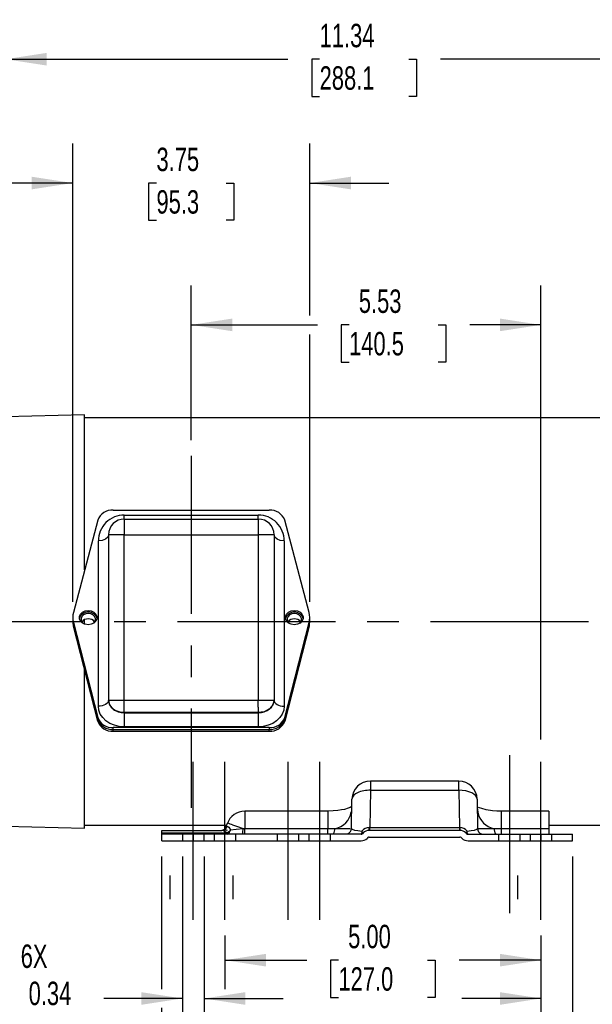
# Model space of a CAD drawing. Header units: inches. Extents: x 0 to 55, y 0 to 42.5.
# Tile 3 of 17: x 9.1 to 18.1, y 8.1 to 23.7. Entities that reach past the tile are written whole.
import ezdxf

# ---------------------------------------------------------------- set-up
doc = ezdxf.new("R2010")
doc.units = ezdxf.units.IN
doc.header["$LTSCALE"] = 5
doc.header["$MEASUREMENT"] = 0
doc.linetypes.add('CENTERX2', pattern=[0.8, 0.5, -0.1, 0.1, -0.1])
doc.linetypes.add('HIDDEN', pattern=[0.075, 0.05, -0.025])
doc.layers.add('CENTER', color=40, linetype='CENTERX2')
doc.layers.add('HIDDEN', color=102, linetype='HIDDEN')
doc.layers.add('DIMENSIONS', color=140, linetype='Continuous', lineweight=25)
doc.styles.add('SLDTEXTSTYLE0', font='TXT', dxfattribs={"width": 0.7})
doc.dimstyles.new('SLDDIMSTYLE1', dxfattribs={"dimtxt": 0.37037, "dimasz": 0.65, "dimexe": 0, "dimexo": 0.0625, "dimgap": 0.092593, "dimtad": 0, "dimtih": 1, "dimtoh": 1, "dimrnd": 1e-09, "dimzin": 4, "dimdsep": 46, "dimtxsty": 'SLDTEXTSTYLE0', "dimsah": 1, "dimcen": 0.09, "dimadec": 0, "dimazin": 1, "dimtfac": 1, "dimtofl": 0, "dimtmove": 0, "dimatfit": 3, "dimfxl": 0, "dimfrac": 2, "dimtolj": 1, "dimtzin": 12, "dimarcsym": 0})
doc.dimstyles.new('SLDDIMSTYLE5', dxfattribs={"dimtxt": 0.37037, "dimasz": 0.65, "dimexe": 0, "dimexo": 0.0625, "dimgap": 0.092593, "dimtad": 0, "dimtih": 1, "dimtoh": 1, "dimrnd": 1e-09, "dimzin": 12, "dimdsep": 46, "dimtxsty": 'SLDTEXTSTYLE0', "dimsah": 1, "dimcen": 0.09, "dimadec": 0, "dimazin": 3, "dimtfac": 1, "dimtofl": 0, "dimtmove": 0, "dimatfit": 3, "dimfxl": 0, "dimfrac": 2, "dimtolj": 1, "dimtzin": 12, "dimarcsym": 0})
doc.dimstyles.new('SLDDIMSTYLE7', dxfattribs={"dimtxt": 0.37037, "dimasz": 0.65, "dimexe": 0, "dimexo": 0.0625, "dimgap": 0.092593, "dimtad": 0, "dimtih": 1, "dimtoh": 1, "dimrnd": 1e-09, "dimdsep": 46, "dimtxsty": 'SLDTEXTSTYLE0', "dimsah": 1, "dimcen": 0.09, "dimadec": 0, "dimazin": 2, "dimtfac": 1, "dimtmove": 0, "dimatfit": 0, "dimfxl": 0, "dimfrac": 2, "dimtolj": 1, "dimtzin": 12, "dimarcsym": 0})
doc.dimstyles.new('SLDDIMSTYLE8', dxfattribs={"dimtxt": 0.37037, "dimasz": 0.65, "dimexe": 0, "dimexo": 0.0625, "dimgap": 0.092593, "dimtad": 0, "dimtih": 1, "dimtoh": 1, "dimrnd": 1e-09, "dimzin": 12, "dimdsep": 46, "dimtxsty": 'SLDTEXTSTYLE0', "dimsah": 1, "dimcen": 0.09, "dimadec": 0, "dimazin": 3, "dimtfac": 1, "dimtmove": 0, "dimatfit": 0, "dimfxl": 0, "dimfrac": 2, "dimtolj": 1, "dimtzin": 12, "dimarcsym": 0})

# ---------------------------------------------------------------- blocks, each defined once
blk = doc.blocks.new('_D_17')
at = {"layer": 'DIMENSIONS'}
for p, q in [((11.632, 10.448), (11.632, 7.579)), ((11.976, 10.448), (11.976, 7.579)), ((11.632, 8.204), (10.392, 8.204)), ((11.976, 8.204), (13.226, 8.204)), ((8.997, 7.909), (8.873, 7.909)), ((8.873, 7.909), (8.873, 7.32)), ((9.79, 7.909), (9.915, 7.909)), ((9.915, 7.909), (9.915, 7.32)), ((8.873, 7.32), (8.997, 7.32)), ((9.915, 7.32), (9.79, 7.32))]:
    blk.add_line(p, q, dxfattribs=at)
for points in [[(11.632, 8.204), (10.982, 8.304), (10.982, 8.104)], [(11.976, 8.204), (12.626, 8.104), (12.626, 8.304)]]:
    blk.add_solid(points, dxfattribs=at)
at = {"layer": 'DIMENSIONS', "char_height": 0.3704, "attachment_point": 1, "style": 'SLDTEXTSTYLE0'}
for s, insert in [('6X', (9.074, 9.058)), ('%%c', (8.478, 8.47)), ('0.34', (9.2, 8.47)), ('8.7', (8.997, 7.798))]:
    blk.add_mtext(s, dxfattribs=dict(at, insert=insert))
blk = doc.blocks.new('_D_18')
at = {"layer": 'DIMENSIONS'}
for p, q in [((20.054, 12.792), (20.054, 7.579)), ((17.304, 9.198), (17.304, 7.579)), ((17.304, 8.204), (16.054, 8.204)), ((18.392, 8.203), (18.267, 8.203)), ((18.267, 8.203), (18.267, 7.614)), ((19.493, 8.203), (19.617, 8.203)), ((19.617, 8.203), (19.617, 7.614)), ((20.054, 8.204), (21.304, 8.204)), ((18.267, 7.614), (18.392, 7.614)), ((19.617, 7.614), (19.493, 7.614))]:
    blk.add_line(p, q, dxfattribs=at)
for points in [[(17.304, 8.204), (16.654, 8.304), (16.654, 8.104)], [(20.054, 8.204), (20.704, 8.104), (20.704, 8.304)]]:
    blk.add_solid(points, dxfattribs=at)
at = {"layer": 'DIMENSIONS', "char_height": 0.3704, "attachment_point": 1, "style": 'SLDTEXTSTYLE0'}
for s, insert in [('2.75', (18.392, 8.763)), ('69.9', (18.392, 8.091))]:
    blk.add_mtext(s, dxfattribs=dict(at, insert=insert))
blk = doc.blocks.new('_D_19')
at = {"layer": 'DIMENSIONS'}
for p, q in [((11.772, 17.039), (11.772, 19.486)), ((17.304, 12.302), (17.304, 19.486)), ((11.772, 18.861), (13.767, 18.861)), ((14.269, 18.86), (14.145, 18.86)), ((14.145, 18.86), (14.145, 18.271)), ((15.678, 18.86), (15.802, 18.86)), ((15.802, 18.86), (15.802, 18.271)), ((17.304, 18.861), (16.18, 18.861)), ((14.145, 18.271), (14.269, 18.271)), ((15.802, 18.271), (15.678, 18.271))]:
    blk.add_line(p, q, dxfattribs=at)
for points in [[(11.772, 18.861), (12.422, 18.761), (12.422, 18.961)], [(17.304, 18.861), (16.654, 18.961), (16.654, 18.761)]]:
    blk.add_solid(points, dxfattribs=at)
at = {"layer": 'DIMENSIONS', "char_height": 0.3704, "attachment_point": 1, "style": 'SLDTEXTSTYLE0'}
for s, insert in [('5.53', (14.423, 19.421)), ('140.5', (14.269, 18.749))]:
    blk.add_mtext(s, dxfattribs=dict(at, insert=insert))
blk = doc.blocks.new('_D_21')
at = {"layer": 'DIMENSIONS'}
for p, q in [((22.302, 13.511), (22.302, 12.068)), ((4.645, 11.768), (4.645, 5.268)), ((22.302, 11.768), (22.302, 5.268)), ((4.645, 5.893), (12.267, 5.893)), ((12.769, 5.893), (12.645, 5.893)), ((12.645, 5.893), (12.645, 5.304)), ((14.178, 5.893), (14.303, 5.893)), ((14.303, 5.893), (14.303, 5.304)), ((22.302, 5.893), (14.68, 5.893)), ((12.645, 5.304), (12.769, 5.304)), ((14.303, 5.304), (14.178, 5.304))]:
    blk.add_line(p, q, dxfattribs=at)
for points in [[(4.645, 5.893), (5.295, 5.793), (5.295, 5.993)], [(22.302, 5.893), (21.652, 5.993), (21.652, 5.793)]]:
    blk.add_solid(points, dxfattribs=at)
at = {"layer": 'DIMENSIONS', "char_height": 0.3704, "attachment_point": 1, "style": 'SLDTEXTSTYLE0'}
for s, insert in [('17.66', (12.769, 6.453)), ('448.5', (12.769, 5.781))]:
    blk.add_mtext(s, dxfattribs=dict(at, insert=insert))
blk = doc.blocks.new('_D_23')
at = {"layer": 'DIMENSIONS'}
for p, q in [((9.897, 14.48), (9.897, 21.73)), ((13.647, 19.011), (13.647, 21.73)), ((9.897, 21.105), (8.647, 21.105)), ((11.222, 21.104), (11.098, 21.104)), ((11.098, 21.104), (11.098, 20.515)), ((12.323, 21.104), (12.447, 21.104)), ((12.447, 21.104), (12.447, 20.515)), ((13.647, 21.105), (14.897, 21.105)), ((11.098, 20.515), (11.222, 20.515)), ((12.447, 20.515), (12.323, 20.515)), ((13.647, 14.48), (13.647, 18.711))]:
    blk.add_line(p, q, dxfattribs=at)
for points in [[(9.897, 21.105), (9.247, 21.205), (9.247, 21.005)], [(13.647, 21.105), (14.297, 21.005), (14.297, 21.205)]]:
    blk.add_solid(points, dxfattribs=at)
at = {"layer": 'DIMENSIONS', "char_height": 0.3704, "attachment_point": 1, "style": 'SLDTEXTSTYLE0'}
for s, insert in [('3.75', (11.222, 21.664)), ('95.3', (11.222, 20.992))]:
    blk.add_mtext(s, dxfattribs=dict(at, insert=insert))
blk = doc.blocks.new('_D_24')
at = {"layer": 'DIMENSIONS'}
for p, q in [((8.835, 21.255), (8.835, 23.689)), ((20.179, 21.416), (20.179, 23.689)), ((8.835, 23.064), (13.301, 23.064)), ((13.803, 23.063), (13.679, 23.063)), ((13.679, 23.063), (13.679, 22.475)), ((15.212, 23.063), (15.336, 23.063)), ((15.336, 23.063), (15.336, 22.475)), ((20.179, 23.064), (15.714, 23.064)), ((13.679, 22.475), (13.803, 22.475)), ((15.336, 22.475), (15.212, 22.475)), ((20.179, 17.583), (20.179, 21.116)), ((8.835, 17.654), (8.835, 20.955))]:
    blk.add_line(p, q, dxfattribs=at)
for points in [[(8.835, 23.064), (9.485, 22.964), (9.485, 23.164)], [(20.179, 23.064), (19.529, 23.164), (19.529, 22.964)]]:
    blk.add_solid(points, dxfattribs=at)
at = {"layer": 'DIMENSIONS', "char_height": 0.3704, "attachment_point": 1, "style": 'SLDTEXTSTYLE0'}
for s, insert in [('11.34', (13.803, 23.624)), ('288.1', (13.803, 22.952))]:
    blk.add_mtext(s, dxfattribs=dict(at, insert=insert))
blk = doc.blocks.new('_D_28')
at = {"layer": 'DIMENSIONS'}
for p, q in [((12.304, 9.198), (12.304, 8.354)), ((17.304, 9.198), (17.304, 8.185)), ((12.304, 8.81), (13.598, 8.81)), ((14.1, 8.81), (13.976, 8.81)), ((13.976, 8.81), (13.976, 8.221)), ((15.509, 8.81), (15.633, 8.81)), ((15.633, 8.81), (15.633, 8.221)), ((17.304, 8.81), (16.011, 8.81)), ((13.976, 8.221), (14.1, 8.221)), ((15.633, 8.221), (15.509, 8.221))]:
    blk.add_line(p, q, dxfattribs=at)
for points in [[(12.304, 8.81), (12.954, 8.71), (12.954, 8.91)], [(17.304, 8.81), (16.654, 8.91), (16.654, 8.71)]]:
    blk.add_solid(points, dxfattribs=at)
at = {"layer": 'DIMENSIONS', "char_height": 0.3704, "attachment_point": 1, "style": 'SLDTEXTSTYLE0'}
for s, insert in [('5.00', (14.254, 9.37)), ('127.0', (14.1, 8.698))]:
    blk.add_mtext(s, dxfattribs=dict(at, insert=insert))
blk = doc.blocks.new('_D_29')
at = {"layer": 'DIMENSIONS'}
for p, q in [((11.304, 10.448), (11.304, 8.354)), ((17.804, 10.448), (17.804, 6.705)), ((11.304, 8.054), (11.304, 6.705)), ((11.304, 7.33), (13.348, 7.33)), ((13.85, 7.329), (13.726, 7.329)), ((13.726, 7.329), (13.726, 6.74)), ((15.259, 7.329), (15.383, 7.329)), ((15.383, 7.329), (15.383, 6.74)), ((17.804, 7.33), (15.761, 7.33)), ((13.726, 6.74), (13.85, 6.74)), ((15.383, 6.74), (15.259, 6.74))]:
    blk.add_line(p, q, dxfattribs=at)
for points in [[(11.304, 7.33), (11.954, 7.23), (11.954, 7.43)], [(17.804, 7.33), (17.154, 7.43), (17.154, 7.23)]]:
    blk.add_solid(points, dxfattribs=at)
at = {"layer": 'DIMENSIONS', "char_height": 0.3704, "attachment_point": 1, "style": 'SLDTEXTSTYLE0'}
for s, insert in [('6.50', (14.004, 7.889)), ('165.1', (13.85, 7.217))]:
    blk.add_mtext(s, dxfattribs=dict(at, insert=insert))

msp = doc.modelspace()

# ---------------------------------------------------------------- linework, layer by layer
for p, q in [((10.08542, 17.436202), (8.83542, 17.404236)), ((10.08542, 14.983988), (10.08542, 17.436202)), ((19.08542, 17.388141), (10.08542, 17.388141)), ((10.537764, 15.929352), (13.007075, 15.929352)), ((10.293128, 15.771002), (9.908147, 14.312294)), ((10.71242, 15.852877), (12.83242, 15.852877)), ((10.71242, 15.789352), (10.71242, 15.852877)), ((10.71242, 15.789352), (10.71242, 15.539352)), ((10.71242, 15.789352), (12.83242, 15.789352)), ((12.83242, 15.789352), (12.83242, 15.852877)), ((12.83242, 15.789352), (12.83242, 15.539352)), ((13.636693, 14.312294), (13.251711, 15.771002)), ((10.30242, 12.828794), (10.30242, 15.442877)), ((10.46242, 15.539352), (10.46242, 12.925838)), ((10.71242, 15.539352), (10.46242, 15.539352)), ((10.71242, 12.925838), (10.71242, 15.539352)), ((10.71242, 15.539352), (12.83242, 15.539352)), ((12.83242, 15.539352), (12.83242, 12.925838)), ((13.08242, 15.539352), (12.83242, 15.539352)), ((13.08242, 15.539352), (13.08242, 12.925838)), ((13.24242, 15.442877), (13.24242, 12.828794)), ((9.89742, 14.230113), (9.89742, 14.201291)), ((9.89742, 14.201291), (9.89742, 14.172469)), ((10.08542, 14.12207), (10.08542, 14.197423)), ((13.64742, 14.201291), (13.64742, 14.230113)), ((13.64742, 14.172469), (13.64742, 14.201291)), ((9.907633, 14.149902), (10.293919, 12.648725)), ((9.907633, 14.12108), (9.907633, 14.149902)), ((9.907633, 14.12108), (10.293919, 12.619903)), ((9.907652, 14.092184), (9.907652, 14.121006)), ((10.293889, 12.59264), (9.907652, 14.092184)), ((13.25092, 12.648725), (13.637206, 14.149902)), ((13.25092, 12.619903), (13.637206, 14.12108)), ((13.637187, 14.092184), (13.25095, 12.59264)), ((13.637187, 14.121006), (13.637187, 14.092184)), ((13.637206, 14.149902), (13.637206, 14.12108)), ((10.08542, 10.900481), (10.08542, 13.402012)), ((10.46242, 12.925838), (10.71242, 12.925838)), ((10.46242, 12.925838), (10.46242, 12.925268)), ((10.71242, 12.925838), (12.83242, 12.925838)), ((10.71242, 12.726397), (10.71242, 12.925838)), ((12.83242, 12.925838), (13.08242, 12.925838)), ((12.83242, 12.81445), (12.83242, 12.925838)), ((12.83242, 12.81445), (12.83242, 12.726397)), ((13.08242, 12.925268), (13.08242, 12.925838)), ((10.293889, 12.62002), (10.293889, 12.59264)), ((10.293919, 12.648725), (10.293919, 12.619903)), ((12.83242, 12.726397), (10.71242, 12.726397)), ((10.71242, 12.725827), (10.71242, 12.726397)), ((10.71242, 12.725827), (12.83242, 12.725827)), ((10.71242, 12.725827), (10.71242, 12.50171)), ((12.83242, 12.726397), (12.83242, 12.725827)), ((12.83242, 12.725827), (12.83242, 12.50171)), ((13.25092, 12.619903), (13.25092, 12.648725)), ((13.25095, 12.59264), (13.25095, 12.62002)), ((13.006027, 12.489389), (10.538812, 12.489389)), ((10.538812, 12.460568), (10.538812, 12.489389)), ((12.83242, 12.50171), (10.71242, 12.50171)), ((13.006027, 12.489389), (13.006027, 12.460568)), ((10.538773, 12.433341), (10.538773, 12.460568)), ((10.538773, 12.433341), (13.006066, 12.433341)), ((10.538812, 12.460568), (13.006027, 12.460568)), ((13.006066, 12.433341), (13.006066, 12.460568)), ((16.002777, 11.644213), (14.606062, 11.644213)), ((14.606062, 11.644213), (14.606062, 11.498213)), ((14.606062, 11.498213), (14.595783, 10.909341)), ((14.606062, 11.498213), (16.002777, 11.498213)), ((16.002777, 11.498213), (16.013056, 10.909341)), ((14.306032, 10.894701), (14.314107, 11.357309)), ((16.294733, 11.357309), (16.302808, 10.894701)), ((16.297015, 11.226583), (16.308207, 11.154132)), ((13.930902, 11.167948), (12.620112, 11.167948)), ((12.620112, 11.167948), (12.620112, 10.891375)), ((13.93085, 11.165969), (13.93085, 11.166131)), ((17.42942, 11.167948), (16.677989, 11.167948)), ((16.677989, 10.891375), (16.677989, 11.166566)), ((16.677989, 11.165969), (16.677989, 11.166134)), ((17.42942, 11.167948), (17.42942, 10.891375)), ((8.83542, 10.932446), (10.08542, 10.900481)), ((10.08542, 10.948541), (12.335794, 10.948541)), ((12.326931, 10.924191), (12.345722, 10.975817)), ((12.326931, 10.924191), (12.341184, 10.9252)), ((14.589017, 10.909325), (14.595783, 10.909341)), ((14.595783, 10.862341), (14.595783, 10.909341)), ((14.595783, 10.909341), (16.013056, 10.909341)), ((16.013056, 10.909341), (16.013056, 10.862341)), ((16.013056, 10.909341), (16.019823, 10.909325)), ((17.42942, 10.948541), (19.08542, 10.948541)), ((11.30442, 10.862341), (12.256955, 10.862341)), ((11.30442, 10.822801), (11.30442, 10.862341)), ((11.30442, 10.822801), (12.337159, 10.822801)), ((11.30442, 10.811421), (11.30442, 10.822801)), ((12.307687, 10.811421), (11.30442, 10.811421)), ((11.30442, 10.802341), (11.30442, 10.811421)), ((11.30442, 10.698341), (11.30442, 10.802341)), ((11.80442, 10.802341), (11.30442, 10.802341)), ((11.80442, 10.802341), (11.80442, 10.698341)), ((14.458079, 10.802341), (11.80442, 10.802341)), ((12.266785, 10.862341), (12.256649, 10.862341)), ((12.269669, 10.864365), (12.256955, 10.862336)), ((12.264965, 10.860107), (12.256955, 10.862341)), ((12.261307, 10.865126), (12.263833, 10.86461)), ((12.270068, 10.86339), (12.264501, 10.861611)), ((12.32302, 10.864958), (12.316436, 10.862341)), ((12.338486, 10.865234), (12.33246, 10.86241)), ((12.332622, 10.805309), (12.350669, 10.812855)), ((12.369207, 10.83915), (12.337159, 10.822801)), ((12.337159, 10.822801), (12.340296, 10.818467)), ((12.369207, 10.83915), (12.340296, 10.818468)), ((12.350669, 10.812857), (12.375585, 10.835681)), ((12.375585, 10.835681), (12.369207, 10.83915)), ((12.59164, 10.891375), (12.620112, 10.891375)), ((12.620112, 10.802341), (12.620112, 10.891375)), ((12.620112, 10.891375), (13.930848, 10.891375)), ((13.930848, 10.891375), (14.042442, 10.894287)), ((14.210398, 10.806658), (14.207857, 10.802345)), ((14.461645, 10.804044), (14.458081, 10.802344)), ((14.471931, 10.853202), (14.471285, 10.830458)), ((14.471285, 10.830458), (14.479265, 10.83394)), ((14.479265, 10.83394), (14.471931, 10.853202)), ((14.475121, 10.807558), (14.476659, 10.808905)), ((14.491379, 10.822801), (14.479999, 10.811421)), ((14.481834, 10.816302), (14.481134, 10.81257)), ((14.564918, 10.749261), (14.553246, 10.737589)), ((16.022001, 10.862341), (14.586839, 10.862341)), ((14.586839, 10.758341), (16.022001, 10.758341)), ((16.043921, 10.749262), (16.055594, 10.737589)), ((16.11746, 10.822801), (16.12884, 10.811421)), ((16.127697, 10.812567), (16.127001, 10.816304)), ((16.129573, 10.833937), (16.13691, 10.853204)), ((16.137555, 10.830457), (16.129575, 10.83394)), ((16.132177, 10.808909), (16.133716, 10.80756)), ((16.137554, 10.830455), (16.13691, 10.853204)), ((16.138791, 10.804807), (16.1508, 10.802443)), ((16.150757, 10.802344), (16.147193, 10.804044)), ((16.15076, 10.802341), (17.30442, 10.802341)), ((16.400982, 10.802345), (16.398442, 10.806658)), ((16.566397, 10.894287), (16.677989, 10.891375)), ((16.677989, 10.891375), (17.42942, 10.891375)), ((17.30442, 10.802341), (17.30442, 10.698341)), ((17.30442, 10.802341), (17.80442, 10.802341)), ((17.42942, 10.891375), (17.42942, 10.802341)), ((17.80442, 10.698341), (17.80442, 10.802341)), ((11.30442, 10.698341), (11.80442, 10.698341)), ((11.539983, 10.698341), (12.305939, 10.698341)), ((11.80442, 10.698341), (14.458493, 10.698341)), ((16.150346, 10.698341), (17.30442, 10.698341)), ((17.30442, 10.698341), (17.80442, 10.698341))]:
    msp.add_line(p, q)
at = {"color": 102, "linetype": 'HIDDEN', "lineweight": 18}
msp.add_line((16.80442, 10.802341), (16.80442, 10.698341), dxfattribs=at)
at = {"flags": 128}
for points in [[(10.540093, 15.719102), (10.543002, 15.723223), (10.544399, 15.724275)], [(13.000586, 15.723676), (13.002877, 15.722255), (13.005379, 15.71868)], [(10.456719, 15.522071), (10.45024, 15.502433), (10.415557, 15.471134), (10.363649, 15.450221), (10.30242, 15.442877)], [(13.24242, 15.442877), (13.18119, 15.450221), (13.129283, 15.471134), (13.094599, 15.502433), (13.088121, 15.52207)], [(10.14242, 14.118027), (10.094366, 14.124786), (10.052108, 14.14425), (10.020743, 14.17407), (10.004054, 14.210649), (10.004054, 14.249576), (10.020743, 14.286156), (10.052108, 14.315976), (10.094366, 14.335439), (10.14242, 14.342199)], [(10.14242, 14.342199), (10.190474, 14.335439), (10.232731, 14.315976), (10.264096, 14.286156), (10.280785, 14.249576), (10.280785, 14.210649), (10.264096, 14.17407), (10.232731, 14.14425), (10.190474, 14.124786), (10.14242, 14.118027)], [(13.40242, 14.118027), (13.354366, 14.124786), (13.312108, 14.14425), (13.280743, 14.17407), (13.264054, 14.210649), (13.264054, 14.249576), (13.280743, 14.286156), (13.312108, 14.315976), (13.354366, 14.335439), (13.40242, 14.342199)], [(13.40242, 14.342199), (13.450474, 14.335439), (13.492731, 14.315976), (13.524096, 14.286156), (13.540785, 14.249576), (13.540785, 14.210649), (13.524096, 14.17407), (13.492731, 14.14425), (13.450474, 14.124786), (13.40242, 14.118027)], [(10.14242, 14.292635), (10.103258, 14.287126), (10.06882, 14.271265), (10.04326, 14.246963), (10.029659, 14.217153), (10.029659, 14.185429), (10.04326, 14.155619), (10.054786, 14.142502)], [(10.230054, 14.142502), (10.24158, 14.155619), (10.25518, 14.185429), (10.25518, 14.217153), (10.24158, 14.246963), (10.216019, 14.271265), (10.181581, 14.287126), (10.14242, 14.292635)], [(13.40242, 14.292635), (13.363258, 14.287126), (13.32882, 14.271265), (13.30326, 14.246963), (13.289659, 14.217153), (13.289659, 14.185429), (13.30326, 14.155619), (13.314786, 14.142502)], [(13.490054, 14.142502), (13.50158, 14.155619), (13.51518, 14.185429), (13.51518, 14.217153), (13.50158, 14.246963), (13.476019, 14.271265), (13.441581, 14.287126), (13.40242, 14.292635)], [(10.46242, 12.925268), (10.459345, 12.906447), (10.45024, 12.888349), (10.435455, 12.87167), (10.415557, 12.85705), (10.391311, 12.845052), (10.363649, 12.836137), (10.333634, 12.830647), (10.30242, 12.828794)], [(10.71242, 12.50171), (10.632433, 12.507995), (10.555519, 12.526608), (10.484636, 12.556833), (10.422506, 12.59751), (10.371517, 12.647076), (10.333629, 12.703624), (10.310298, 12.764983), (10.30242, 12.828794)], [(10.46242, 12.925268), (10.467223, 12.886359), (10.48145, 12.848946), (10.504552, 12.814465), (10.535643, 12.784242), (10.573527, 12.759439), (10.616749, 12.741009), (10.663647, 12.729659), (10.71242, 12.725827)], [(13.08242, 12.925838), (13.06339, 12.849515), (13.009196, 12.784812), (12.928091, 12.741578), (12.83242, 12.726397)], [(12.83242, 12.725827), (12.881192, 12.729659), (12.928091, 12.741009), (12.971312, 12.759439), (13.009196, 12.784242), (13.040287, 12.814465), (13.06339, 12.848946), (13.077616, 12.886359), (13.08242, 12.925268)], [(13.24242, 12.828794), (13.234542, 12.764983), (13.21121, 12.703624), (13.173322, 12.647076), (13.122333, 12.59751), (13.060203, 12.556833), (12.98932, 12.526608), (12.912407, 12.507995), (12.83242, 12.50171)], [(13.08242, 12.925268), (13.085494, 12.906447), (13.094599, 12.888349), (13.109385, 12.87167), (13.129283, 12.85705), (13.153528, 12.845052), (13.18119, 12.836137), (13.211205, 12.830647), (13.24242, 12.828794)], [(10.71242, 12.726397), (10.645424, 12.733692), (10.583329, 12.755043)], [(16.002777, 11.498213), (16.002777, 11.544324), (16.002777, 11.583193), (16.002777, 11.613357), (16.002777, 11.633679), (16.002777, 11.643393), (16.002777, 11.644213)], [(16.294733, 11.357309), (16.28869, 11.385532), (16.271782, 11.412488), (16.24465, 11.437154), (16.208326, 11.458591), (16.16419, 11.475986), (16.113919, 11.488676), (16.059425, 11.496181), (16.002777, 11.498213)], [(14.312212, 11.240883), (14.312458, 11.241444), (14.302059, 11.234888), (14.285105, 11.226063), (14.254237, 11.213385), (14.197221, 11.196326), (14.150486, 11.186259), (14.089971, 11.177002), (14.014894, 11.170231), (13.925364, 11.167875)], [(16.683472, 11.167875), (16.606266, 11.169447), (16.539409, 11.174443), (16.43631, 11.190372), (16.3696, 11.20816), (16.33259, 11.222082), (16.322843, 11.226502), (16.316333, 11.229546), (16.315351, 11.227426)], [(13.93085, 11.166131), (13.93085, 11.166566), (13.93085, 11.151804), (13.930849, 11.121648), (13.930849, 11.077783), (13.930848, 11.022656), (13.930848, 10.959342), (13.930848, 10.891375)], [(12.341184, 10.9252), (12.352462, 10.922679), (12.365219, 10.913296), (12.3952, 10.872229)], [(12.426665, 10.949949), (12.502447, 10.923364), (12.59164, 10.891375)], [(12.337159, 10.822801), (12.291368, 10.852743), (12.264965, 10.860107)], [(12.307687, 10.811421), (12.307688, 10.807566), (12.307688, 10.804701), (12.307689, 10.802937), (12.307689, 10.802341)], [(12.340296, 10.818468), (12.345687, 10.814685), (12.350669, 10.812857)], [(12.395214, 10.872224), (12.383467, 10.854608), (12.369208, 10.839149)], [(12.375583, 10.835683), (12.384606, 10.849073), (12.395214, 10.872224)], [(12.3952, 10.872229), (12.483493, 10.88073), (12.59164, 10.891375)], [(13.93084, 10.802341), (13.930842, 10.809028), (13.930844, 10.828139), (13.930846, 10.856955), (13.930848, 10.891375)], [(14.306032, 10.894701), (14.318559, 10.881034), (14.354372, 10.868973), (14.407606, 10.859573), (14.471931, 10.853202)], [(14.471284, 10.83046), (14.467632, 10.812921), (14.461644, 10.804055)], [(14.461644, 10.804055), (14.472231, 10.806502), (14.481134, 10.81257)], [(14.479263, 10.833942), (14.482528, 10.820005), (14.481834, 10.816302)], [(14.491382, 10.822803), (14.488152, 10.82552), (14.479265, 10.83394)], [(16.129573, 10.833937), (16.120687, 10.825519), (16.117457, 10.822804)], [(16.127001, 10.816304), (16.126312, 10.820004), (16.129575, 10.83394)], [(16.127697, 10.812567), (16.136604, 10.806497), (16.147194, 10.804047)], [(16.13691, 10.853203), (16.201254, 10.859574), (16.254062, 10.868878), (16.289902, 10.880836), (16.302808, 10.894701)], [(16.147194, 10.804047), (16.141212, 10.812894), (16.137555, 10.830457)], [(16.678, 10.802341), (16.677997, 10.809028), (16.677994, 10.828139), (16.677992, 10.856955), (16.677989, 10.891375)]]:
    msp.add_lwpolyline(points, dxfattribs=at)
for centre, radius, start, end in [((10.521202, 15.686794), 0.243123, 86.0937737, 159.7353505), ((13.023637, 15.686794), 0.243123, 20.2646495, 93.9062263), ((10.712414, 15.442883), 0.409994, 89.9991955, 180.0008044), ((10.71242, 15.539352), 0.25, 90, 180), ((12.832425, 15.442883), 0.409994, 359.9991958, 90.0008074), ((12.83242, 15.539352), 0.25, 0, 90), ((10.218938, 14.201475), 0.321518, 180.0327783, 194.4939791), ((10.21893, 14.201474), 0.32151, 180.0326508, 194.4805791), ((10.217857, 14.230118), 0.320427, 165.1399769, 194.4976906), ((10.130383, 14.18233), 0.131599, 84.7519786, 165.3100212), ((10.136465, 14.092437), 0.11726, 87.0893337, 144.969127), ((10.156408, 14.185113), 0.129024, 13.7140357, 96.2239644), ((10.148374, 14.092437), 0.11726, 35.030873, 92.9106663), ((13.390383, 14.18233), 0.131599, 84.7519786, 165.3100212), ((13.396465, 14.092437), 0.11726, 87.0893337, 144.969127), ((13.416408, 14.185113), 0.129024, 13.7140357, 96.2239644), ((13.408374, 14.092437), 0.11726, 35.030873, 92.9106663), ((13.326982, 14.230118), 0.320427, 345.5023094, 14.8600231), ((13.325902, 14.201475), 0.321518, 345.5060209, 359.9672217), ((13.32591, 14.201474), 0.32151, 345.5194209, 359.9673492), ((10.218938, 14.172653), 0.321518, 180.0327783, 194.4939791), ((13.325902, 14.172653), 0.321518, 345.5060209, 359.9672217), ((10.657977, 12.936082), 0.195826, 182.9986429, 247.5920596), ((10.522106, 12.731577), 0.242763, 199.9551945, 273.9460436), ((10.522106, 12.702755), 0.242763, 199.9551945, 273.9460436), ((13.022733, 12.731577), 0.242763, 266.0539564, 340.0448055), ((13.022733, 12.702755), 0.242763, 266.0539564, 340.0448055), ((10.522072, 12.675542), 0.242776, 199.966824, 273.9445447), ((13.022767, 12.675542), 0.242776, 266.0554553, 340.033176), ((14.606062, 11.352213), 0.292, 90, 179), ((16.002777, 11.352213), 0.292, 1, 90), ((14.441117, 11.336452), 0.128712, 108.3888234, 170.6741386), ((14.590344, 11.026779), 0.471696, 88.0903546, 113.7309197), ((12.620112, 10.875948), 0.292, 90, 161.7918954), ((14.002656, 11.192036), 0.300395, 277.6111317, 352.869884), ((16.606074, 11.191907), 0.300253, 187.2276746, 262.4062303), ((12.244902, 10.950336), 0.086094, 281.2625688, 342.3216925), ((12.259716, 10.948518), 0.08474, 276.745483, 344.0276053), ((12.153831, 10.235797), 0.764495, 69.0912131, 75.46315), ((14.591996, 10.752916), 0.156438, 91.0912066, 140.1290912), ((14.256352, 10.90124), 0.332763, 353.2880686, 1.3917465), ((16.353108, 10.901238), 0.333384, 178.6105675, 186.6991705), ((16.016854, 10.752933), 0.156421, 39.868631, 88.9125306), ((12.311092, 10.874646), 0.063317, 266.9177279, 297.4671689), ((12.133931, 10.882031), 0.457805, 350.8243516, 1.1694796), ((13.890161, 10.881312), 0.152834, 331.662568, 4.8703532), ((14.167473, 40.245086), 29.351065, 269.7559286, 270.2302075), ((14.212046, 10.896341), 0.094, 292.2500531, 359.0001244), ((14.458079, 10.833341), 0.031, 270, 315), ((14.586839, 10.727341), 0.135, 90, 135), ((14.586839, 10.727341), 0.031, 89.9999988, 135.0001424), ((16.022001, 10.727341), 0.135, 45, 90), ((16.022001, 10.727341), 0.031, 45.0002363, 89.9999989), ((16.15076, 10.833341), 0.031, 225, 270), ((16.389331, 10.89147), 0.086584, 177.8611111, 252.2961298), ((16.451362, 26.067707), 15.173856, 269.4747402, 270.4343685), ((16.672338, 10.874378), 0.107796, 169.3569226, 219.8055084), ((14.458493, 10.832341), 0.134, 270, 315), ((16.150346, 10.832341), 0.134, 225, 270)]:
    msp.add_arc(centre, radius, start, end)
at = {"layer": 'CENTER'}
for p, q in [((11.77242, 16.789352), (11.77242, 11.222888)), ((3.554692, 14.168341), (22.582427, 14.168341)), ((11.80442, 9.448341), (11.80442, 12.052341)), ((12.30442, 9.448341), (12.30442, 12.052341)), ((13.30442, 9.448341), (13.30442, 12.052341)), ((13.80442, 9.448341), (13.80442, 12.052341)), ((16.80442, 12.052341), (16.80442, 9.448341)), ((17.30442, 9.448341), (17.30442, 12.052341)), ((11.43342, 10.148341), (11.43342, 9.773341)), ((12.43342, 9.773341), (12.43342, 10.148341)), ((16.93342, 10.148341), (16.93342, 9.773341))]:
    msp.add_line(p, q, dxfattribs=at)
at = {"layer": 'HIDDEN'}
for p, q in [((11.63242, 10.802341), (11.63242, 10.698341)), ((11.97642, 10.698341), (11.97642, 10.802341)), ((12.13242, 10.802341), (12.13242, 10.698341)), ((12.47642, 10.698341), (12.47642, 10.802341)), ((13.13242, 10.802341), (13.13242, 10.698341)), ((13.47642, 10.698341), (13.47642, 10.802341)), ((13.63242, 10.802341), (13.63242, 10.698341)), ((13.97642, 10.698341), (13.97642, 10.802341)), ((16.63242, 10.802341), (16.63242, 10.698341)), ((16.97642, 10.698341), (16.97642, 10.802341)), ((17.13242, 10.802341), (17.13242, 10.698341)), ((17.47642, 10.698341), (17.47642, 10.802341))]:
    msp.add_line(p, q, dxfattribs=at)

# ---------------------------------------------------------------- dimensions: what is measured, and where the dimension line sits
at = {"layer": 'DIMENSIONS'}
for base, p1, p2, dimstyle, picture, middle in [((8.83542, 23.064266), (20.17942, 17.333085), (8.83542, 17.404236), 'SLDDIMSTYLE5', '_D_24', (14.50742, 23.064266)), ((17.30442, 18.861255), (11.77242, 16.789352), (17.30442, 12.052341), 'SLDDIMSTYLE5', '_D_19', (14.973513, 18.861255)), ((20.05442, 8.203619), (17.30442, 9.448341), (20.05442, 13.041738), 'SLDDIMSTYLE8', '_D_18', (18.942304, 8.203619)), ((17.80442, 7.329815), (11.30442, 10.698341), (17.80442, 10.698341), 'SLDDIMSTYLE1', '_D_29', (14.55442, 7.329815)), ((12.30442, 8.810379), (17.30442, 9.448341), (12.30442, 9.448341), 'SLDDIMSTYLE1', '_D_28', (14.80442, 8.810379))]:
    dim = msp.add_linear_dim(base=base, p1=p1, p2=p2, dimstyle=dimstyle, dxfattribs=at)
    dim.commit()
    dim.dimension.update_dxf_attribs({"geometry": picture, "text_midpoint": middle, "dimtype": 160})
for base, p1, p2, angle, dimstyle, picture, middle in [((13.64742, 21.104753), (9.89742, 14.230113), (13.64742, 14.230113), 0, 'SLDDIMSTYLE8', '_D_23', (11.77242, 21.104753)), ((22.30187, 5.893497), (4.64542, 12.018341), (22.30187, 13.760841), 359.9999991, 'SLDDIMSTYLE5', '_D_21', (13.473645, 5.893497))]:
    dim = msp.add_linear_dim(base=base, p1=p1, p2=p2, angle=angle, dimstyle=dimstyle, dxfattribs=at)
    dim.commit()
    dim.dimension.update_dxf_attribs({"geometry": picture, "text_midpoint": middle, "dimtype": 160})
dim = msp.add_linear_dim(base=(11.63242, 8.203619), p1=(11.97642, 10.698341), p2=(11.63242, 10.698341), text='6X\\P%%c <>', dimstyle='SLDDIMSTYLE7', dxfattribs=at)
dim.commit()
dim.dimension.update_dxf_attribs({"geometry": '_D_17', "text_midpoint": (9.393766, 8.203619), "dimtype": 160})

doc.saveas('drawing.dxf')
